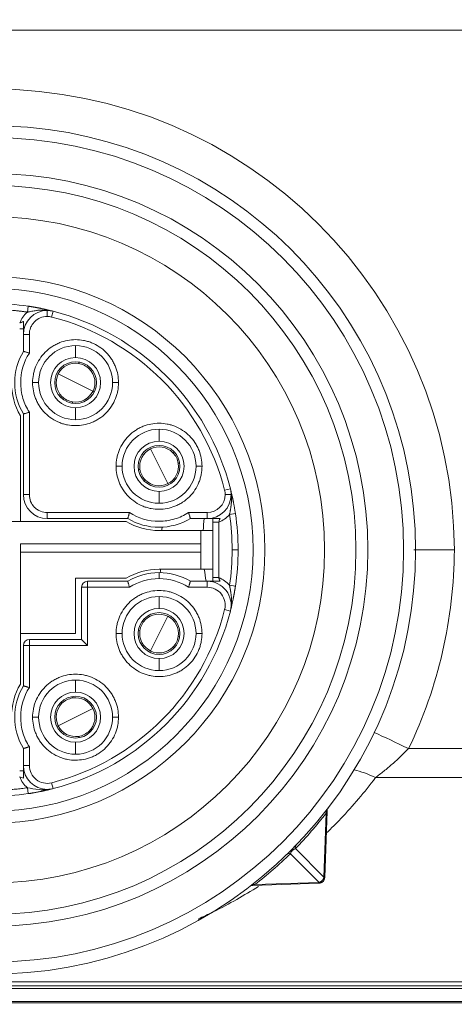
# Model space of a CAD drawing. Header units: millimetres. Extents: x 4 to 836, y 5 to 589.
# Tile 111 of 154: x 666.25 to 673.54, y 260.24 to 276.72. Entities that reach past the tile are written whole.
import ezdxf

# ---------------------------------------------------------------- set-up
doc = ezdxf.new("R2010")
doc.units = ezdxf.units.MM
doc.layers.add('1', color=7, linetype='Continuous', true_color=0xffffff)
doc.styles.add('ideas_simplex', font='simplex.shx')
doc.dimstyles.get("Standard").update_dxf_attribs({"dimtxt": 0.18, "dimasz": 0.18, "dimexe": 0.18, "dimexo": 0.0625, "dimgap": 0.09, "dimtad": 0, "dimtih": 1, "dimtoh": 1, "dimdec": 4, "dimzin": 0, "dimdsep": 46, "dimtxsty": 'Standard', "dimcen": 0.09, "dimadec": 0, "dimazin": 0, "dimtfac": 1, "dimtdec": 4, "dimtofl": 0, "dimtmove": 0, "dimatfit": 3, "dimfxl": 1, "dimtolj": 1, "dimtzin": 0, "dimarcsym": 0})

# ---------------------------------------------------------------- blocks, each defined once
blk = doc.blocks.new('_U6')
at = {"layer": '1', "color": 152, "lineweight": 13}
for p, q in [((678.538624, 315.211223), (784.688083, 315.211223)), ((650.312249, 253.711148), (784.688083, 253.711148))]:
    blk.add_line(p, q, dxfattribs=at)
at = {"layer": '1', "color": 27, "lineweight": 13}
blk.add_line((782.688083, 315.211223), (782.688083, 253.711148), dxfattribs=at)
at = {"layer": '1', "color": 87, "lineweight": 25}
for p, q in [((781.188083, 293.048685), (775.563083, 293.048685)), ((775.563083, 293.048685), (775.563083, 291.548685)), ((781.188083, 291.548685), (781.188083, 293.048685)), ((775.563083, 277.373685), (775.563083, 275.873685)), ((781.188083, 275.873685), (781.188083, 277.373685)), ((775.563083, 275.873685), (781.188083, 275.873685))]:
    blk.add_line(p, q, dxfattribs=at)
at = {"layer": '1', "color": 27, "lineweight": 18}
for points in [[(782.688083, 315.211223), (783.217064, 312.211225), (782.159102, 312.211221)], [(782.688083, 253.711148), (782.159102, 256.711146), (783.217064, 256.71115)]]:
    blk.add_solid(points, dxfattribs=at)
at = {"layer": '1', "color": 87, "linetype": 'Continuous', "lineweight": 25, "char_height": 3, "attachment_point": 7, "rotation": 90, "line_spacing_factor": 1.204819, "style": 'ideas_simplex'}
for s, insert in [('\\W1.2558;2.421', (781.034583, 277.321185)), ('\\W1.2097;61,5', (773.722083, 278.806185))]:
    blk.add_mtext(s, dxfattribs=dict(at, insert=insert))
blk = doc.blocks.new('_U7')
at = {"layer": '1', "color": 152, "lineweight": 13}
for p, q in [((695.062702, 354.711299), (597.434386, 354.711299)), ((663.288624, 267.843936), (597.434386, 267.843936))]:
    blk.add_line(p, q, dxfattribs=at)
at = {"layer": '1', "color": 27, "lineweight": 13}
blk.add_line((599.434386, 267.843936), (599.434386, 354.711299), dxfattribs=at)
at = {"layer": '1', "color": 87, "lineweight": 25}
for p, q in [((597.934386, 318.380118), (592.309386, 318.380118)), ((592.309386, 318.380118), (592.309386, 316.880118)), ((597.934386, 316.880118), (597.934386, 318.380118)), ((592.309386, 305.675118), (592.309386, 304.175118)), ((597.934386, 304.175118), (597.934386, 305.675118)), ((592.309386, 304.175118), (597.934386, 304.175118))]:
    blk.add_line(p, q, dxfattribs=at)
at = {"layer": '1', "color": 27, "lineweight": 18}
for points in [[(599.434386, 354.711299), (599.963367, 351.711301), (598.905405, 351.711297)], [(599.434386, 267.843936), (598.905405, 270.843935), (599.963367, 270.843938)]]:
    blk.add_solid(points, dxfattribs=at)
at = {"layer": '1', "color": 87, "linetype": 'Continuous', "lineweight": 25, "char_height": 3, "attachment_point": 7, "rotation": 90, "line_spacing_factor": 1.204819, "style": 'ideas_simplex'}
for s, insert in [('\\W1.2280;86,9', (590.468386, 305.622618)), ('\\W1.2097;3.42', (597.780886, 305.622618))]:
    blk.add_mtext(s, dxfattribs=dict(at, insert=insert))

msp = doc.modelspace()

# ---------------------------------------------------------------- linework, layer by layer
at = {"layer": '1', "color": 27, "linetype": 'Continuous', "lineweight": 18}
for p, q in [((657.842, 276.547), (694.235, 276.547)), ((671.404, 263.471), (671.365, 262.362)), ((671.27, 262.267), (670.161, 262.229)), ((671.274, 262.267), (671.27, 262.267)), ((671.365, 262.362), (671.365, 262.358)), ((694.301, 260.544), (657.776, 260.544))]:
    msp.add_line(p, q, dxfattribs=at)
at = {"layer": '1', "color": 163, "linetype": 'Continuous', "lineweight": 18}
for p, q in [((666.395, 271.924), (666.381, 271.825)), ((666.314, 271.452), (666.314, 271.168)), ((666.314, 270.12), (666.314, 268.769)), ((666.714, 268.369), (668.064, 268.369)), ((669.113, 268.369), (669.397, 268.369)), ((669.869, 268.451), (669.77, 268.436)), ((669.489, 268.307), (669.489, 267.381)), ((669.589, 268.307), (669.489, 268.307)), ((669.589, 267.381), (669.489, 267.381)), ((667.289, 267.219), (667.289, 266.344)), ((668.064, 267.319), (667.389, 267.319)), ((669.397, 267.319), (669.113, 267.319)), ((669.869, 267.237), (669.77, 267.252)), ((666.314, 266.244), (666.314, 265.568)), ((667.289, 266.344), (666.414, 266.344)), ((666.314, 264.52), (666.314, 264.236)), ((666.395, 263.764), (666.381, 263.863))]:
    msp.add_line(p, q, dxfattribs=at)
at = {"layer": '1', "color": 163, "linetype": 'Continuous', "lineweight": 13}
for p, q in [((666.714, 271.852), (666.714, 271.752)), ((666.813, 271.84), (666.788, 271.743)), ((666.314, 271.452), (666.414, 271.452)), ((666.414, 271.452), (666.414, 271.14)), ((667.189, 271.064), (667.189, 271.264)), ((666.469, 270.644), (666.569, 270.644)), ((667.909, 270.644), (667.809, 270.644)), ((667.189, 270.224), (667.189, 270.024)), ((666.414, 270.148), (666.414, 268.769)), ((668.589, 269.664), (668.589, 269.864)), ((667.869, 269.244), (667.969, 269.244)), ((669.309, 269.244), (669.209, 269.244)), ((669.784, 268.868), (669.688, 268.843)), ((666.314, 268.769), (666.414, 268.769)), ((668.589, 268.824), (668.589, 268.624)), ((669.797, 268.769), (669.697, 268.769)), ((669.801, 268.769), (669.797, 268.769)), ((666.714, 268.469), (666.714, 268.369)), ((666.714, 268.469), (668.093, 268.469)), ((669.084, 268.469), (669.397, 268.469)), ((669.397, 268.369), (669.397, 268.469)), ((669.589, 268.307), (669.589, 267.381)), ((669.914, 267.844), (669.814, 267.844)), ((668.589, 267.464), (668.589, 267.364)), ((667.389, 267.219), (667.289, 267.219)), ((667.389, 267.319), (667.389, 267.219)), ((668.093, 267.219), (667.389, 267.219)), ((667.389, 267.219), (667.389, 266.244)), ((669.397, 267.219), (669.084, 267.219)), ((669.397, 267.319), (669.397, 267.219)), ((668.589, 266.864), (668.589, 267.064)), ((669.784, 266.82), (669.688, 266.844)), ((667.869, 266.444), (667.969, 266.444)), ((669.309, 266.444), (669.209, 266.444)), ((666.414, 266.244), (666.314, 266.244)), ((666.414, 266.344), (666.414, 266.244)), ((667.389, 266.244), (666.414, 266.244)), ((666.414, 266.244), (666.414, 265.54)), ((668.589, 266.024), (668.589, 265.824)), ((667.189, 265.464), (667.189, 265.664)), ((666.469, 265.044), (666.569, 265.044)), ((667.909, 265.044), (667.809, 265.044)), ((666.414, 264.548), (666.414, 264.236)), ((667.189, 264.624), (667.189, 264.424)), ((666.314, 264.236), (666.414, 264.236)), ((666.813, 263.848), (666.788, 263.945))]:
    msp.add_line(p, q, dxfattribs=at)
at = {"layer": '1', "color": 30, "linetype": 'Continuous', "lineweight": 13}
for p, q in [((667.189, 270.644), (666.898, 270.789)), ((667.189, 270.644), (667.479, 270.499)), ((668.589, 269.244), (668.443, 269.535)), ((668.589, 269.244), (668.734, 268.953)), ((668.589, 266.444), (668.734, 266.735)), ((668.589, 266.444), (668.443, 266.153)), ((667.189, 265.044), (666.898, 264.899)), ((667.189, 265.044), (667.479, 265.189))]:
    msp.add_line(p, q, dxfattribs=at)
at = {"layer": '1', "color": 30, "linetype": 'Continuous', "lineweight": 18}
for p, q in [((667.479, 270.499), (667.502, 270.487)), ((668.734, 268.953), (668.745, 268.931)), ((668.443, 266.153), (668.432, 266.131)), ((666.898, 264.899), (666.876, 264.887))]:
    msp.add_line(p, q, dxfattribs=at)
at = {"layer": '1', "color": 4, "linetype": 'Continuous', "lineweight": 18}
for p, q in [((666.264, 270.089), (666.264, 268.319)), ((668.034, 268.319), (665.689, 268.319)), ((669.289, 268.169), (668.589, 268.169)), ((669.489, 268.169), (669.289, 268.169)), ((669.289, 267.944), (669.289, 268.169)), ((666.264, 265.598), (666.264, 267.944)), ((666.264, 267.944), (669.289, 267.944)), ((669.289, 267.804), (669.289, 267.944)), ((666.264, 267.804), (669.289, 267.804)), ((669.289, 267.804), (669.289, 267.519)), ((669.289, 267.519), (668.589, 267.519)), ((669.289, 267.519), (669.489, 267.519)), ((667.189, 267.369), (667.189, 266.444)), ((668.034, 267.369), (667.189, 267.369)), ((667.189, 266.444), (666.264, 266.444))]:
    msp.add_line(p, q, dxfattribs=at)
at = {"layer": '1', "color": 27, "linetype": 'Continuous', "lineweight": 13}
for p, q in [((672.772, 264.518), (679.305, 264.518)), ((679.863, 264.032), (672.215, 264.032)), ((671.353, 262.363), (671.391, 263.439)), ((671.27, 262.279), (670.79, 262.759)), ((670.874, 262.843), (671.353, 262.363)), ((670.194, 262.242), (671.27, 262.279)), ((671.27, 262.267), (671.27, 262.279)), ((671.365, 262.362), (671.353, 262.363)), ((657.776, 260.613), (694.301, 260.613))]:
    msp.add_line(p, q, dxfattribs=at)
at = {"layer": '1', "color": 18, "linetype": 'Continuous', "lineweight": 18}
msp.add_line((692.789, 260.504), (659.289, 260.504), dxfattribs=at)
at = {"layer": '1', "color": 252, "linetype": 'Continuous', "lineweight": 18}
for p, q in [((658.779, 260.264), (693.298, 260.264)), ((692.789, 260.285), (659.289, 260.285))]:
    msp.add_line(p, q, dxfattribs=at)
at = {"layer": '1', "color": 27, "linetype": 'Continuous', "lineweight": 13}
msp.add_circle((665.789, 267.844), 6.9, dxfattribs=at)
at = {"layer": '1', "color": 27, "linetype": 'Continuous', "lineweight": 18}
for radius in [6.3, 6.1, 5.575, 4.575, 4.375]:
    msp.add_circle((665.789, 267.844), radius, dxfattribs=at)
at = {"layer": '1', "color": 27, "linetype": 'Continuous', "lineweight": 13}
for centre, start, end in [((665.789, 267.809), 0.258, 179.742), ((665.789, 267.879), 334.2982, 359.742)]:
    msp.add_arc(centre, 7.75, start, end, dxfattribs=at)
at = {"layer": '1', "color": 27, "linetype": 'Continuous', "lineweight": 18}
for centre, radius, start, end in [((665.789, 267.844), 7.1, 189.6276, 170.3724), ((665.711, 267.847), 7.19, 315.8966, 322.1898), ((665.786, 267.922), 7.19, 307.8102, 314.1034), ((670.164, 262.139), 0.09, 92, 127.4858)]:
    msp.add_arc(centre, radius, start, end, dxfattribs=at)
at = {"layer": '1', "color": 163, "linetype": 'Continuous', "lineweight": 18}
for centre, radius, start, end in [((665.789, 267.844), 4.125, 81.5432, 90), ((666.714, 271.452), 0.4, 90, 180), ((666.714, 271.452), 0.4, 75.6218, 90), ((665.789, 267.844), 4.125, 14.3782, 75.6218), ((667.189, 270.644), 1.02, 149.0753, 210.9247), ((667.189, 270.644), 0.62, 90, 180), ((667.189, 270.644), 0.62, 0, 90), ((667.189, 270.644), 0.42, 90, 270), ((667.189, 270.644), 0.35, 90, 270), ((667.189, 270.644), 0.42, 270, 90), ((667.189, 270.644), 0.35, 270, 90), ((667.189, 270.644), 0.62, 180, 270), ((667.189, 270.644), 0.62, 270, 0), ((668.589, 269.244), 0.62, 90, 180), ((668.589, 269.244), 0.62, 0, 90), ((668.589, 269.244), 0.42, 90, 270), ((668.589, 269.244), 0.42, 270, 90), ((668.589, 269.244), 0.35, 90, 270), ((668.589, 269.244), 0.35, 270, 90), ((668.589, 269.244), 0.62, 180, 270), ((668.589, 269.244), 0.62, 270, 0), ((669.397, 268.769), 0.4, 360, 14.3782), ((666.714, 268.769), 0.4, 180, 270), ((669.397, 268.769), 0.4, 270, 360), ((668.589, 269.244), 1.02, 239.0753, 300.9247), ((665.789, 267.844), 4.125, 0, 8.4568), ((665.789, 267.844), 4.125, 351.5432, 0), ((668.589, 266.444), 1.02, 90, 120.9247), ((668.589, 266.444), 1.02, 59.0753, 90), ((667.389, 267.219), 0.1, 90, 180), ((669.397, 266.919), 0.4, 345.6218, 90), ((668.589, 266.444), 0.62, 90, 180), ((668.589, 266.444), 0.62, 0, 90), ((668.589, 266.444), 0.42, 90, 270), ((668.589, 266.444), 0.42, 270, 90), ((665.789, 267.844), 4.125, 284.3782, 345.6218), ((668.589, 266.444), 0.35, 90, 270), ((668.589, 266.444), 0.35, 270, 90), ((668.589, 266.444), 0.62, 180, 270), ((668.589, 266.444), 0.62, 270, 0), ((666.414, 266.244), 0.1, 90, 180), ((667.189, 265.044), 1.02, 149.0753, 210.9247), ((667.189, 265.044), 0.62, 90, 180), ((667.189, 265.044), 0.62, 0, 90), ((667.189, 265.044), 0.42, 90, 270), ((667.189, 265.044), 0.35, 90, 270), ((667.189, 265.044), 0.42, 270, 90), ((667.189, 265.044), 0.35, 270, 90), ((667.189, 265.044), 0.62, 180, 270), ((667.189, 265.044), 0.62, 270, 0), ((666.714, 264.236), 0.4, 180, 270), ((665.789, 267.844), 4.125, 270, 278.4568), ((666.714, 264.236), 0.4, 270, 284.3782)]:
    msp.add_arc(centre, radius, start, end, dxfattribs=at)
at = {"layer": '1', "color": 163, "linetype": 'Continuous', "lineweight": 13}
for centre, radius, start, end in [((665.789, 267.844), 4.025, 14.3782, 75.6218), ((669.397, 268.769), 0.3, 0, 14.3782), ((669.397, 268.769), 0.3, 270, 0), ((665.789, 267.844), 4.025, 284.3782, 345.6218), ((666.714, 264.236), 0.3, 180, 284.3782)]:
    msp.add_arc(centre, radius, start, end, dxfattribs=at)
at = {"layer": '1', "color": 30, "linetype": 'Continuous', "lineweight": 18}
for centre, start, end in [((667.189, 270.644), 81.3552, 153.4349), ((667.189, 270.644), 45.5147, 81.3552), ((667.189, 270.644), 333.4349, 45.5147), ((667.189, 270.644), 153.4349, 225.5147), ((667.189, 270.644), 261.3552, 333.4349), ((667.189, 270.644), 225.5147, 261.3552), ((668.589, 269.244), 116.5651, 188.6448), ((668.589, 269.244), 44.4853, 116.5651), ((668.589, 269.244), 8.6448, 44.4853), ((668.589, 269.244), 188.6448, 224.4853), ((668.589, 269.244), 296.5651, 8.6448), ((668.589, 269.244), 224.4853, 296.5651), ((668.589, 266.444), 63.4349, 135.5147), ((668.589, 266.444), 351.3552, 63.4349), ((668.589, 266.444), 135.5147, 171.3552), ((668.589, 266.444), 171.3552, 243.4349), ((668.589, 266.444), 315.5147, 351.3552), ((668.589, 266.444), 243.4349, 315.5147), ((667.189, 265.044), 134.4853, 206.5651), ((667.189, 265.044), 98.6448, 134.4853), ((667.189, 265.044), 26.5651, 98.6448), ((667.189, 265.044), 314.4853, 26.5651), ((667.189, 265.044), 206.5651, 278.6448), ((667.189, 265.044), 278.6448, 314.4853)]:
    msp.add_arc(centre, 0.325, start, end, dxfattribs=at)
at = {"layer": '1', "color": 4, "linetype": 'Continuous', "lineweight": 18}
for centre, start, end in [((667.214, 270.644), 180, 210.2726), ((668.589, 269.269), 239.7274, 270), ((668.589, 266.419), 90, 120.2726), ((667.214, 265.044), 149.7274, 180)]:
    msp.add_arc(centre, 1.1, start, end, dxfattribs=at)
at = {"layer": '1', "color": 252, "linetype": 'Continuous', "lineweight": 13}
for centre, major_axis, start_param, end_param in [((676.039, 267.942), (6.719, 0), 3.051468, 3.093683), ((676.039, 267.73), (-7.432, 0), 6.188839, 6.199639), ((676.039, 267.73), (-7.432, 0), 0.040252, 0.050756), ((676.039, 267.942), (6.719, 0), 3.230637, 3.273245)]:
    msp.add_ellipse(centre, major_axis=major_axis, ratio=0.707107, start_param=start_param, end_param=end_param, dxfattribs=at)
at = {"layer": '1', "color": 27, "linetype": 'Continuous', "lineweight": 13}
for centre, major_axis, ratio, start_param, end_param in [((672.772, 264.483), (-0.901, 0.434), 0.03145, 4.727525, 5.420037), ((672.215, 263.512), (-0.829, 0.559), 0.4511, 5.007623, 5.430731), ((671.469, 263.436), (0.0711, -0.0552), 0.715373, 3.141593, 3.93125), ((670.952, 262.84), (0.0646, -0.0626), 0.761043, 3.141593, 4.012464), ((670.793, 262.681), (-0.0626, 0.0646), 0.761043, 5.412314, 6.283185), ((670.196, 262.164), (-0.0552, 0.0711), 0.715373, 5.493528, 6.283185), ((671.275, 262.358), (-0.0831, -0.0572), 0.69717, 1.06499, 1.422379), ((671.271, 262.357), (0.0031, -0.0899), 0.472389, 0, 0.737033), ((671.275, 262.358), (-0.0572, -0.0831), 0.69717, 1.719214, 2.076602), ((671.275, 262.361), (-0.0899, 0.0031), 0.472389, 2.40456, 3.141593)]:
    msp.add_ellipse(centre, major_axis=major_axis, ratio=ratio, start_param=start_param, end_param=end_param, dxfattribs=at)
at = {"layer": '1', "color": 27, "linetype": 'Continuous', "lineweight": 18}
for start_param, end_param in [(3.542342, 3.761108), (3.141674, 3.542342)]:
    msp.add_ellipse((671.494, 263.468), major_axis=(0.0714, -0.0548), ratio=0.999998, start_param=start_param, end_param=end_param, dxfattribs=at)
at = {"layer": '1', "color": 163, "linetype": 'Continuous', "lineweight": 13}
for points, weights in [([(665.789, 271.869), (665.987, 271.869), (666.185, 271.854), (666.381, 271.825)], [1, 0.998185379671, 0.998185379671, 1]), ([(666.381, 263.863), (665.987, 263.804), (665.59, 263.804), (665.197, 263.863)], [1, 0.9927513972, 0.9927513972, 1])]:
    msp.add_rational_spline(points, weights, degree=3, dxfattribs=at)
at = {"layer": '1', "color": 163, "linetype": 'Continuous', "lineweight": 18}
for points in [[(666.252, 271.644), (666.281, 271.714), (666.324, 271.775), (666.381, 271.825)], [(666.788, 271.743), (666.764, 271.749), (666.739, 271.752), (666.714, 271.752)], [(666.252, 271.544), (666.273, 271.544), (666.293, 271.544), (666.314, 271.544)], [(669.489, 268.369), (669.489, 268.349), (669.489, 268.328), (669.489, 268.307)], [(669.77, 268.436), (669.719, 268.379), (669.659, 268.336), (669.589, 268.307)], [(669.589, 268.307), (669.595, 268.327), (669.602, 268.348), (669.611, 268.369)], [(669.77, 268.436), (669.799, 268.24), (669.814, 268.042), (669.814, 267.844)], [(669.814, 267.844), (669.814, 267.646), (669.799, 267.448), (669.77, 267.252)], [(668.589, 267.364), (668.409, 267.363), (668.244, 267.315), (668.093, 267.219)], [(669.084, 267.219), (668.933, 267.315), (668.768, 267.363), (668.589, 267.364)], [(669.489, 267.381), (669.489, 267.36), (669.489, 267.339), (669.489, 267.319)], [(669.589, 267.381), (669.659, 267.352), (669.719, 267.309), (669.77, 267.252)], [(666.314, 264.144), (666.293, 264.144), (666.273, 264.144), (666.252, 264.144)], [(666.252, 264.044), (666.272, 264.038), (666.293, 264.03), (666.314, 264.022)], [(666.381, 263.863), (666.324, 263.913), (666.281, 263.974), (666.252, 264.044)]]:
    msp.add_open_spline(points, degree=3, dxfattribs=at)
for points, knots in [([(666.381, 271.825), (666.381, 271.825), (666.381, 271.825), (666.381, 271.825), (666.381, 271.825), (666.381, 271.825), (666.381, 271.825), (666.382, 271.825), (666.383, 271.826), (666.386, 271.826), (666.391, 271.827), (666.401, 271.829), (666.422, 271.833), (666.454, 271.839), (666.493, 271.846), (666.528, 271.851), (666.558, 271.855), (666.583, 271.857), (666.608, 271.859), (666.634, 271.859), (666.66, 271.859), (666.687, 271.859), (666.705, 271.857), (666.714, 271.856)], [0, 0, 0, 0, 0.000099, 0.000198, 0.000396, 0.000793, 0.001585, 0.003173, 0.006351, 0.012728, 0.025558, 0.051524, 0.104681, 0.215836, 0.333193, 0.456482, 0.529109, 0.603421, 0.679607, 0.75758, 0.837106, 0.917976, 1, 1, 1, 1]), ([(666.395, 271.924), (666.399, 271.924), (666.405, 271.923), (666.415, 271.921), (666.425, 271.92), (666.435, 271.918), (666.445, 271.916), (666.454, 271.915), (666.465, 271.913), (666.475, 271.912), (666.485, 271.91), (666.495, 271.908), (666.505, 271.906), (666.515, 271.904), (666.526, 271.903), (666.536, 271.901), (666.546, 271.899), (666.557, 271.897), (666.567, 271.895), (666.578, 271.893), (666.588, 271.891), (666.599, 271.889), (666.61, 271.886), (666.624, 271.884), (666.642, 271.88), (666.665, 271.875), (666.691, 271.869), (666.718, 271.863), (666.748, 271.856), (666.78, 271.848), (666.802, 271.843), (666.813, 271.84)], [0, 0, 0, 0, 0.020548, 0.041216, 0.062019, 0.082972, 0.104088, 0.125382, 0.146866, 0.168555, 0.19046, 0.212594, 0.23497, 0.257598, 0.28049, 0.303656, 0.327108, 0.350855, 0.374907, 0.399274, 0.423963, 0.448985, 0.474347, 0.500057, 0.551029, 0.608744, 0.673259, 0.744616, 0.822843, 0.907966, 1, 1, 1, 1]), ([(666.314, 271.666), (666.314, 271.628), (666.314, 271.592), (666.314, 271.539), (666.314, 271.522), (666.314, 271.487), (666.314, 271.469), (666.314, 271.452)], [0, 0, 0, 0, 0.5, 0.5, 0.75, 0.75, 1, 1, 1, 1]), ([(666.414, 271.14), (666.407, 271.142), (666.401, 271.143), (666.388, 271.147), (666.382, 271.149), (666.37, 271.152), (666.364, 271.154), (666.353, 271.157), (666.348, 271.158), (666.339, 271.161), (666.335, 271.162), (666.327, 271.164), (666.324, 271.165), (666.319, 271.167), (666.317, 271.167), (666.314, 271.168), (666.314, 271.168), (666.314, 271.168)], [0, 0, 0, 0, 0.125168, 0.125168, 0.250336, 0.250336, 0.375504, 0.375504, 0.500672, 0.500672, 0.62584, 0.62584, 0.751008, 0.751008, 0.876177, 0.876177, 1, 1, 1, 1]), ([(666.314, 270.12), (666.314, 270.12), (666.314, 270.12), (666.317, 270.121), (666.319, 270.121), (666.324, 270.123), (666.327, 270.124), (666.335, 270.126), (666.339, 270.127), (666.348, 270.129), (666.353, 270.131), (666.364, 270.134), (666.37, 270.136), (666.382, 270.139), (666.388, 270.141), (666.401, 270.144), (666.407, 270.146), (666.414, 270.148)], [0, 0, 0, 0, 0.120316, 0.120316, 0.245985, 0.245985, 0.371654, 0.371654, 0.497324, 0.497324, 0.622993, 0.622993, 0.748662, 0.748662, 0.874331, 0.874331, 1, 1, 1, 1]), ([(669.784, 268.868), (669.786, 268.861), (669.79, 268.847), (669.795, 268.826), (669.8, 268.805), (669.805, 268.786), (669.809, 268.768), (669.813, 268.75), (669.817, 268.734), (669.82, 268.718), (669.823, 268.703), (669.826, 268.689), (669.829, 268.674), (669.833, 268.656), (669.837, 268.637), (669.84, 268.618), (669.844, 268.598), (669.848, 268.579), (669.851, 268.561), (669.854, 268.542), (669.857, 268.523), (669.86, 268.505), (669.863, 268.487), (669.866, 268.469), (669.868, 268.457), (669.869, 268.451)], [0, 0, 0, 0, 0.059317, 0.115844, 0.169584, 0.220541, 0.268722, 0.314133, 0.356781, 0.396676, 0.43383, 0.468256, 0.499972, 0.546812, 0.592509, 0.637114, 0.680683, 0.723276, 0.764957, 0.805793, 0.845858, 0.885228, 0.923985, 0.962213, 1, 1, 1, 1]), ([(669.801, 268.769), (669.802, 268.764), (669.802, 268.755), (669.803, 268.742), (669.804, 268.728), (669.804, 268.715), (669.804, 268.702), (669.804, 268.689), (669.804, 268.676), (669.803, 268.663), (669.802, 268.65), (669.801, 268.638), (669.8, 268.625), (669.799, 268.613), (669.798, 268.601), (669.797, 268.592), (669.796, 268.587), (669.796, 268.584), (669.795, 268.578), (669.794, 268.571), (669.793, 268.563), (669.791, 268.552), (669.789, 268.54), (669.787, 268.526), (669.784, 268.51), (669.781, 268.493), (669.778, 268.475), (669.774, 268.456), (669.771, 268.443), (669.77, 268.436)], [0, 0, 0, 0, 0.041241, 0.08221, 0.122883, 0.163233, 0.203234, 0.242857, 0.282072, 0.320849, 0.359157, 0.396962, 0.434253, 0.471094, 0.507488, 0.543425, 0.547558, 0.557437, 0.573002, 0.594156, 0.620763, 0.652649, 0.689598, 0.731349, 0.777599, 0.827996, 0.882147, 0.939628, 1, 1, 1, 1]), ([(668.093, 268.469), (668.091, 268.463), (668.089, 268.456), (668.085, 268.443), (668.084, 268.437), (668.08, 268.425), (668.079, 268.42), (668.076, 268.409), (668.074, 268.404), (668.071, 268.394), (668.07, 268.39), (668.068, 268.383), (668.067, 268.379), (668.066, 268.374), (668.065, 268.372), (668.065, 268.37), (668.064, 268.369), (668.064, 268.369)], [0, 0, 0, 0, 0.12517, 0.12517, 0.25034, 0.25034, 0.37551, 0.37551, 0.500679, 0.500679, 0.625849, 0.625849, 0.751019, 0.751019, 0.876189, 0.876189, 1, 1, 1, 1]), ([(669.084, 268.469), (669.086, 268.463), (669.088, 268.456), (669.092, 268.443), (669.094, 268.437), (669.097, 268.425), (669.099, 268.42), (669.102, 268.409), (669.103, 268.404), (669.106, 268.394), (669.107, 268.39), (669.109, 268.383), (669.11, 268.379), (669.111, 268.374), (669.112, 268.372), (669.113, 268.37), (669.113, 268.369), (669.113, 268.369)], [0, 0, 0, 0, 0.12517, 0.12517, 0.25034, 0.25034, 0.37551, 0.37551, 0.500679, 0.500679, 0.625849, 0.625849, 0.751019, 0.751019, 0.876189, 0.876189, 1, 1, 1, 1]), ([(669.611, 268.369), (669.573, 268.369), (669.537, 268.369), (669.484, 268.369), (669.466, 268.369), (669.432, 268.369), (669.414, 268.369), (669.397, 268.369)], [0, 0, 0, 0, 0.5, 0.5, 0.75, 0.75, 1, 1, 1, 1]), ([(668.093, 267.219), (668.091, 267.225), (668.089, 267.232), (668.085, 267.244), (668.084, 267.251), (668.08, 267.263), (668.079, 267.268), (668.076, 267.279), (668.074, 267.284), (668.071, 267.294), (668.07, 267.298), (668.068, 267.305), (668.067, 267.308), (668.066, 267.314), (668.065, 267.316), (668.065, 267.318), (668.064, 267.319), (668.064, 267.319)], [0, 0, 0, 0, 0.12517, 0.12517, 0.25034, 0.25034, 0.37551, 0.37551, 0.500679, 0.500679, 0.625849, 0.625849, 0.751019, 0.751019, 0.876189, 0.876189, 1, 1, 1, 1]), ([(669.084, 267.219), (669.086, 267.225), (669.088, 267.232), (669.092, 267.244), (669.094, 267.251), (669.097, 267.263), (669.099, 267.268), (669.102, 267.279), (669.103, 267.284), (669.106, 267.294), (669.107, 267.298), (669.109, 267.305), (669.11, 267.308), (669.111, 267.314), (669.112, 267.316), (669.113, 267.318), (669.113, 267.319), (669.113, 267.319)], [0, 0, 0, 0, 0.125168, 0.125168, 0.250336, 0.250336, 0.375504, 0.375504, 0.500672, 0.500672, 0.62584, 0.62584, 0.751008, 0.751008, 0.876177, 0.876177, 1, 1, 1, 1]), ([(669.611, 267.319), (669.573, 267.319), (669.537, 267.319), (669.484, 267.319), (669.466, 267.319), (669.432, 267.319), (669.414, 267.319), (669.397, 267.319)], [0, 0, 0, 0, 0.5, 0.5, 0.75, 0.75, 1, 1, 1, 1]), ([(669.869, 267.237), (669.868, 267.234), (669.867, 267.228), (669.866, 267.218), (669.864, 267.208), (669.863, 267.198), (669.861, 267.188), (669.86, 267.178), (669.858, 267.168), (669.856, 267.158), (669.854, 267.148), (669.853, 267.138), (669.851, 267.127), (669.849, 267.117), (669.847, 267.107), (669.845, 267.097), (669.843, 267.086), (669.841, 267.076), (669.839, 267.065), (669.837, 267.055), (669.835, 267.044), (669.833, 267.034), (669.831, 267.023), (669.828, 267.009), (669.824, 266.99), (669.819, 266.967), (669.814, 266.942), (669.808, 266.915), (669.801, 266.885), (669.793, 266.853), (669.787, 266.831), (669.784, 266.82)], [0, 0, 0, 0, 0.020548, 0.041216, 0.062019, 0.082972, 0.104088, 0.125381, 0.146866, 0.168555, 0.19046, 0.212594, 0.23497, 0.257598, 0.28049, 0.303656, 0.327108, 0.350855, 0.374907, 0.399274, 0.423963, 0.448985, 0.474347, 0.500057, 0.551029, 0.608744, 0.673259, 0.744616, 0.822843, 0.907966, 1, 1, 1, 1]), ([(666.414, 265.54), (666.407, 265.542), (666.401, 265.543), (666.388, 265.547), (666.382, 265.549), (666.37, 265.552), (666.364, 265.554), (666.353, 265.557), (666.348, 265.558), (666.339, 265.561), (666.335, 265.562), (666.327, 265.564), (666.324, 265.565), (666.319, 265.567), (666.317, 265.567), (666.314, 265.568), (666.314, 265.568), (666.314, 265.568)], [0, 0, 0, 0, 0.125168, 0.125168, 0.250336, 0.250336, 0.375504, 0.375504, 0.500672, 0.500672, 0.62584, 0.62584, 0.751008, 0.751008, 0.876177, 0.876177, 1, 1, 1, 1]), ([(666.414, 264.548), (666.407, 264.546), (666.401, 264.544), (666.388, 264.541), (666.382, 264.539), (666.37, 264.536), (666.364, 264.534), (666.353, 264.531), (666.348, 264.529), (666.339, 264.527), (666.335, 264.526), (666.327, 264.524), (666.324, 264.523), (666.319, 264.521), (666.317, 264.521), (666.314, 264.52), (666.314, 264.52), (666.314, 264.52)], [0, 0, 0, 0, 0.125169, 0.125169, 0.250337, 0.250337, 0.375506, 0.375506, 0.500675, 0.500675, 0.625843, 0.625843, 0.751012, 0.751012, 0.876181, 0.876181, 1, 1, 1, 1]), ([(666.314, 264.236), (666.314, 264.201), (666.314, 264.167), (666.314, 264.114), (666.314, 264.096), (666.314, 264.059), (666.314, 264.041), (666.314, 264.022)], [0, 0, 0, 0, 0.5, 0.5, 0.75, 0.75, 1, 1, 1, 1]), ([(666.694, 263.83), (666.653, 263.827), (666.614, 263.829), (666.504, 263.838), (666.438, 263.852), (666.381, 263.863)], [0, 0, 0, 0, 0.335989, 0.335989, 1, 1, 1, 1]), ([(666.813, 263.848), (666.806, 263.846), (666.791, 263.843), (666.77, 263.837), (666.75, 263.833), (666.731, 263.828), (666.712, 263.824), (666.695, 263.82), (666.678, 263.816), (666.662, 263.813), (666.648, 263.809), (666.634, 263.806), (666.618, 263.803), (666.601, 263.8), (666.581, 263.796), (666.562, 263.792), (666.543, 263.789), (666.524, 263.785), (666.505, 263.782), (666.487, 263.778), (666.468, 263.775), (666.45, 263.772), (666.431, 263.769), (666.413, 263.766), (666.401, 263.765), (666.395, 263.764)], [0, 0, 0, 0, 0.059317, 0.115844, 0.169584, 0.220541, 0.268722, 0.314133, 0.356781, 0.396676, 0.43383, 0.468256, 0.499972, 0.546812, 0.592509, 0.637114, 0.680683, 0.723276, 0.764957, 0.805793, 0.845858, 0.885228, 0.923985, 0.962213, 1, 1, 1, 1])]:
    msp.add_open_spline(points, degree=3, knots=knots, dxfattribs=at)
for points, weights in [([(666.314, 271.666), (666.293, 271.658), (666.272, 271.65), (666.252, 271.644)], [0.999999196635, 0.999999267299, 0.999999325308, 0.999999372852]), ([(669.611, 267.319), (669.602, 267.339), (669.595, 267.36), (669.589, 267.381)], [0.999999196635, 0.999999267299, 0.999999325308, 0.999999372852]), ([(667.389, 266.244), (667.33, 266.303), (667.289, 266.344), (667.289, 266.344)], [1, 0.804764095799, 0.804737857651, 0.999921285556])]:
    msp.add_rational_spline(points, weights, degree=3, dxfattribs=at)
at = {"layer": '1', "color": 163, "linetype": 'Continuous', "lineweight": 13}
for points, knots in [([(666.714, 271.752), (666.631, 271.752), (666.559, 271.721), (666.487, 271.65), (666.468, 271.627), (666.452, 271.6), (666.443, 271.582), (666.438, 271.571), (666.421, 271.528), (666.414, 271.491), (666.414, 271.452)], [0, 0, 0, 0, 0.5, 0.5, 0.625, 0.6875, 0.6875, 0.75, 0.75, 1, 1, 1, 1]), ([(666.469, 270.644), (666.469, 270.69), (666.475, 270.757), (666.491, 270.823), (666.503, 270.866), (666.51, 270.886), (666.556, 271.001), (666.61, 271.083), (666.715, 271.188), (666.771, 271.234), (666.834, 271.271), (666.878, 271.294), (666.902, 271.305), (667.008, 271.347), (667.097, 271.364), (667.234, 271.364), (667.302, 271.358), (667.367, 271.342), (667.411, 271.329), (667.431, 271.322), (667.546, 271.277), (667.628, 271.223), (667.733, 271.118), (667.779, 271.061), (667.816, 270.998), (667.839, 270.955), (667.85, 270.93), (667.892, 270.824), (667.909, 270.736), (667.909, 270.644)], [0, 0, 0, 0, 0.0625, 0.09375, 0.09375, 0.125, 0.125, 0.25, 0.25, 0.3125, 0.34375, 0.34375, 0.375, 0.375, 0.5, 0.5, 0.5625, 0.59375, 0.59375, 0.625, 0.625, 0.75, 0.75, 0.8125, 0.84375, 0.84375, 0.875, 0.875, 1, 1, 1, 1]), ([(666.414, 271.14), (666.317, 270.989), (666.269, 270.823), (666.269, 270.599), (666.272, 270.555), (666.285, 270.467), (666.295, 270.422), (666.332, 270.298), (666.367, 270.221), (666.414, 270.148)], [0, 0, 0, 0, 0.5, 0.5, 0.625, 0.625, 0.75, 0.75, 1, 1, 1, 1]), ([(667.909, 270.644), (667.909, 270.598), (667.902, 270.531), (667.887, 270.465), (667.874, 270.422), (667.867, 270.402), (667.822, 270.287), (667.768, 270.205), (667.663, 270.1), (667.606, 270.053), (667.543, 270.016), (667.499, 269.994), (667.475, 269.983), (667.369, 269.941), (667.28, 269.924), (667.143, 269.924), (667.076, 269.93), (667.01, 269.946), (666.967, 269.959), (666.947, 269.965), (666.831, 270.011), (666.75, 270.065), (666.644, 270.17), (666.598, 270.227), (666.561, 270.29), (666.539, 270.333), (666.528, 270.358), (666.485, 270.464), (666.469, 270.552), (666.469, 270.644)], [0, 0, 0, 0, 0.0625, 0.09375, 0.09375, 0.125, 0.125, 0.25, 0.25, 0.3125, 0.34375, 0.34375, 0.375, 0.375, 0.5, 0.5, 0.5625, 0.59375, 0.59375, 0.625, 0.625, 0.75, 0.75, 0.8125, 0.84375, 0.84375, 0.875, 0.875, 1, 1, 1, 1]), ([(667.869, 269.244), (667.869, 269.29), (667.875, 269.357), (667.891, 269.423), (667.903, 269.466), (667.91, 269.486), (667.956, 269.601), (668.01, 269.683), (668.115, 269.788), (668.171, 269.834), (668.234, 269.871), (668.278, 269.894), (668.302, 269.905), (668.408, 269.947), (668.497, 269.964), (668.634, 269.964), (668.702, 269.958), (668.767, 269.942), (668.811, 269.929), (668.831, 269.922), (668.946, 269.877), (669.028, 269.823), (669.133, 269.718), (669.179, 269.661), (669.216, 269.598), (669.239, 269.555), (669.25, 269.53), (669.292, 269.424), (669.309, 269.336), (669.309, 269.244)], [0, 0, 0, 0, 0.0625, 0.09375, 0.09375, 0.125, 0.125, 0.25, 0.25, 0.3125, 0.34375, 0.34375, 0.375, 0.375, 0.5, 0.5, 0.5625, 0.59375, 0.59375, 0.625, 0.625, 0.75, 0.75, 0.8125, 0.84375, 0.84375, 0.875, 0.875, 1, 1, 1, 1]), ([(669.309, 269.244), (669.309, 269.198), (669.302, 269.131), (669.287, 269.065), (669.274, 269.022), (669.267, 269.002), (669.222, 268.887), (669.168, 268.805), (669.063, 268.7), (669.006, 268.653), (668.943, 268.616), (668.899, 268.594), (668.875, 268.583), (668.769, 268.541), (668.68, 268.524), (668.543, 268.524), (668.476, 268.53), (668.41, 268.546), (668.367, 268.559), (668.347, 268.565), (668.231, 268.611), (668.15, 268.665), (668.044, 268.77), (667.998, 268.827), (667.961, 268.89), (667.939, 268.933), (667.928, 268.958), (667.885, 269.064), (667.869, 269.152), (667.869, 269.244)], [0, 0, 0, 0, 0.0625, 0.09375, 0.09375, 0.125, 0.125, 0.25, 0.25, 0.3125, 0.34375, 0.34375, 0.375, 0.375, 0.5, 0.5, 0.5625, 0.59375, 0.59375, 0.625, 0.625, 0.75, 0.75, 0.8125, 0.84375, 0.84375, 0.875, 0.875, 1, 1, 1, 1]), ([(666.414, 268.769), (666.414, 268.687), (666.444, 268.614), (666.516, 268.542), (666.539, 268.523), (666.566, 268.508), (666.584, 268.498), (666.594, 268.494), (666.638, 268.476), (666.675, 268.469), (666.714, 268.469)], [0, 0, 0, 0, 0.5, 0.5, 0.625, 0.6875, 0.6875, 0.75, 0.75, 1, 1, 1, 1]), ([(668.093, 268.469), (668.244, 268.372), (668.41, 268.324), (668.633, 268.324), (668.678, 268.327), (668.765, 268.34), (668.811, 268.35), (668.934, 268.387), (669.012, 268.422), (669.084, 268.469)], [0, 0, 0, 0, 0.5, 0.5, 0.625, 0.625, 0.75, 0.75, 1, 1, 1, 1]), ([(669.688, 266.844), (669.699, 266.889), (669.7, 266.935), (669.682, 267.024), (669.662, 267.067), (669.606, 267.139), (669.57, 267.168), (669.488, 267.209), (669.444, 267.219), (669.397, 267.219)], [0, 0, 0, 0, 0.25, 0.25, 0.5, 0.5, 0.75, 0.75, 1, 1, 1, 1]), ([(667.869, 266.444), (667.869, 266.49), (667.875, 266.557), (667.891, 266.623), (667.903, 266.666), (667.91, 266.686), (667.956, 266.801), (668.01, 266.883), (668.115, 266.988), (668.171, 267.034), (668.234, 267.071), (668.278, 267.094), (668.302, 267.105), (668.408, 267.147), (668.497, 267.164), (668.634, 267.164), (668.702, 267.158), (668.767, 267.142), (668.811, 267.129), (668.831, 267.122), (668.946, 267.077), (669.028, 267.023), (669.133, 266.918), (669.179, 266.861), (669.216, 266.798), (669.239, 266.755), (669.25, 266.73), (669.292, 266.624), (669.309, 266.536), (669.309, 266.444)], [0, 0, 0, 0, 0.0625, 0.09375, 0.09375, 0.125, 0.125, 0.25, 0.25, 0.3125, 0.34375, 0.34375, 0.375, 0.375, 0.5, 0.5, 0.5625, 0.59375, 0.59375, 0.625, 0.625, 0.75, 0.75, 0.8125, 0.84375, 0.84375, 0.875, 0.875, 1, 1, 1, 1]), ([(669.309, 266.444), (669.309, 266.398), (669.302, 266.331), (669.287, 266.265), (669.274, 266.222), (669.267, 266.202), (669.222, 266.087), (669.168, 266.005), (669.063, 265.9), (669.006, 265.853), (668.943, 265.816), (668.899, 265.794), (668.875, 265.783), (668.769, 265.741), (668.68, 265.724), (668.543, 265.724), (668.476, 265.73), (668.41, 265.746), (668.367, 265.759), (668.347, 265.765), (668.231, 265.811), (668.15, 265.865), (668.044, 265.97), (667.998, 266.027), (667.961, 266.09), (667.939, 266.133), (667.928, 266.158), (667.885, 266.264), (667.869, 266.352), (667.869, 266.444)], [0, 0, 0, 0, 0.0625, 0.09375, 0.09375, 0.125, 0.125, 0.25, 0.25, 0.3125, 0.34375, 0.34375, 0.375, 0.375, 0.5, 0.5, 0.5625, 0.59375, 0.59375, 0.625, 0.625, 0.75, 0.75, 0.8125, 0.84375, 0.84375, 0.875, 0.875, 1, 1, 1, 1]), ([(666.469, 265.044), (666.469, 265.09), (666.475, 265.157), (666.491, 265.223), (666.503, 265.266), (666.51, 265.286), (666.556, 265.401), (666.61, 265.483), (666.715, 265.588), (666.771, 265.634), (666.834, 265.671), (666.878, 265.694), (666.902, 265.705), (667.008, 265.747), (667.097, 265.764), (667.234, 265.764), (667.302, 265.758), (667.367, 265.742), (667.411, 265.729), (667.431, 265.722), (667.546, 265.677), (667.628, 265.623), (667.733, 265.518), (667.779, 265.461), (667.816, 265.398), (667.839, 265.355), (667.85, 265.33), (667.892, 265.224), (667.909, 265.136), (667.909, 265.044)], [0, 0, 0, 0, 0.0625, 0.09375, 0.09375, 0.125, 0.125, 0.25, 0.25, 0.3125, 0.34375, 0.34375, 0.375, 0.375, 0.5, 0.5, 0.5625, 0.59375, 0.59375, 0.625, 0.625, 0.75, 0.75, 0.8125, 0.84375, 0.84375, 0.875, 0.875, 1, 1, 1, 1]), ([(666.414, 265.54), (666.317, 265.389), (666.269, 265.223), (666.269, 264.999), (666.272, 264.955), (666.285, 264.867), (666.295, 264.822), (666.332, 264.698), (666.367, 264.621), (666.414, 264.548)], [0, 0, 0, 0, 0.5, 0.5, 0.625, 0.625, 0.75, 0.75, 1, 1, 1, 1]), ([(667.909, 265.044), (667.909, 264.998), (667.902, 264.931), (667.887, 264.865), (667.874, 264.822), (667.867, 264.802), (667.822, 264.687), (667.768, 264.605), (667.663, 264.5), (667.606, 264.453), (667.543, 264.416), (667.499, 264.394), (667.475, 264.383), (667.369, 264.341), (667.28, 264.324), (667.143, 264.324), (667.076, 264.33), (667.01, 264.346), (666.967, 264.359), (666.947, 264.365), (666.831, 264.411), (666.75, 264.465), (666.644, 264.57), (666.598, 264.627), (666.561, 264.69), (666.539, 264.733), (666.528, 264.758), (666.485, 264.864), (666.469, 264.952), (666.469, 265.044)], [0, 0, 0, 0, 0.0625, 0.09375, 0.09375, 0.125, 0.125, 0.25, 0.25, 0.3125, 0.34375, 0.34375, 0.375, 0.375, 0.5, 0.5, 0.5625, 0.59375, 0.59375, 0.625, 0.625, 0.75, 0.75, 0.8125, 0.84375, 0.84375, 0.875, 0.875, 1, 1, 1, 1])]:
    msp.add_open_spline(points, degree=3, knots=knots, dxfattribs=at)
at = {"layer": '1', "color": 30, "linetype": 'Continuous', "lineweight": 18}
for points in [[(667.237, 270.965), (667.241, 270.972), (667.244, 270.978), (667.247, 270.984)], [(667.428, 270.898), (667.424, 270.891), (667.42, 270.883), (667.416, 270.876)], [(666.95, 270.39), (666.953, 270.397), (666.957, 270.405), (666.961, 270.412)], [(667.14, 270.323), (667.137, 270.316), (667.133, 270.31), (667.13, 270.304)], [(668.82, 269.472), (668.827, 269.475), (668.833, 269.478), (668.84, 269.481)], [(668.25, 269.186), (668.256, 269.189), (668.261, 269.192), (668.267, 269.195)], [(668.928, 269.302), (668.922, 269.299), (668.916, 269.296), (668.91, 269.293)], [(668.357, 269.016), (668.35, 269.013), (668.344, 269.01), (668.337, 269.006)], [(668.334, 266.683), (668.342, 266.679), (668.349, 266.675), (668.357, 266.672)], [(668.267, 266.493), (668.262, 266.496), (668.256, 266.498), (668.25, 266.501)], [(668.91, 266.395), (668.916, 266.392), (668.921, 266.389), (668.927, 266.387)], [(668.843, 266.205), (668.836, 266.209), (668.828, 266.212), (668.82, 266.216)], [(667.131, 265.382), (667.134, 265.377), (667.137, 265.371), (667.14, 265.365)], [(666.961, 265.276), (666.957, 265.283), (666.954, 265.29), (666.95, 265.297)], [(667.246, 264.706), (667.243, 264.711), (667.24, 264.717), (667.237, 264.723)], [(667.416, 264.812), (667.42, 264.805), (667.423, 264.798), (667.427, 264.791)]]:
    msp.add_open_spline(points, degree=3, dxfattribs=at)
at = {"layer": '1', "color": 27, "linetype": 'Continuous', "lineweight": 18}
for points, knots in [([(672.86, 267.844), (672.874, 267.844), (672.889, 267.844), (672.917, 267.844), (672.93, 267.844), (672.957, 267.844), (672.97, 267.844), (673.038, 267.844), (673.095, 267.844), (673.171, 267.844), (673.186, 267.844), (673.217, 267.844), (673.233, 267.844), (673.28, 267.844), (673.312, 267.844), (673.408, 267.844), (673.472, 267.844), (673.539, 267.844)], [0, 0, 0, 0, 0.078947, 0.078947, 0.144737, 0.144737, 0.210526, 0.210526, 0.473684, 0.473684, 0.539474, 0.539474, 0.605263, 0.605263, 0.736842, 0.736842, 1, 1, 1, 1]), ([(671.365, 262.358), (671.365, 262.346), (671.362, 262.335), (671.355, 262.318), (671.352, 262.313), (671.346, 262.304), (671.342, 262.299), (671.333, 262.291), (671.329, 262.287), (671.319, 262.28), (671.314, 262.278), (671.303, 262.273), (671.298, 262.271), (671.286, 262.268), (671.28, 262.268), (671.274, 262.267)], [0, 0, 0, 0, 0.25, 0.25, 0.375, 0.375, 0.5, 0.5, 0.625, 0.625, 0.75, 0.75, 0.875, 0.875, 1, 1, 1, 1])]:
    msp.add_open_spline(points, degree=3, knots=knots, dxfattribs=at)
at = {"layer": '1', "color": 163, "linetype": 'Continuous', "lineweight": 18}
msp.add_rational_spline([(669.77, 267.252), (669.781, 267.194), (669.794, 267.129), (669.805, 267.01), (669.805, 266.961), (669.8, 266.911)], [0.999999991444, 0.999999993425, 0.999999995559, 0.999999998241, 0.999999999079, 0.999999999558], degree=3, knots=[0, 0, 0, 0, 0.616749, 0.616749, 1, 1, 1, 1], dxfattribs=at)
at = {"layer": '1', "color": 27, "linetype": 'Continuous', "lineweight": 13}
for points, knots in [([(672.215, 264.032), (672.262, 264.068), (672.358, 264.141), (672.452, 264.219), (672.522, 264.28), (672.546, 264.3), (672.592, 264.342), (672.615, 264.363), (672.683, 264.428), (672.728, 264.472), (672.772, 264.518)], [0, 0, 0, 0, 0.25, 0.5, 0.5, 0.625, 0.625, 0.75, 0.75, 1, 1, 1, 1]), ([(672.215, 264.032), (672.034, 263.788), (671.841, 263.561), (671.558, 263.265), (671.478, 263.185), (671.396, 263.107)], [0, 0, 0, 0, 0.722804, 0.722804, 1, 1, 1, 1]), ([(671.391, 263.439), (671.393, 263.443), (671.394, 263.447), (671.397, 263.454), (671.398, 263.457), (671.401, 263.464), (671.402, 263.466), (671.403, 263.47), (671.404, 263.471), (671.404, 263.471)], [0, 0, 0, 0, 0.250377, 0.250377, 0.500754, 0.500754, 0.75113, 0.75113, 1, 1, 1, 1]), ([(670.874, 262.843), (670.87, 262.842), (670.867, 262.84), (670.859, 262.837), (670.855, 262.835), (670.847, 262.83), (670.842, 262.827), (670.832, 262.819), (670.827, 262.815), (670.82, 262.808), (670.818, 262.805), (670.813, 262.8), (670.811, 262.798), (670.806, 262.79), (670.803, 262.786), (670.798, 262.777), (670.796, 262.773), (670.792, 262.766), (670.791, 262.762), (670.79, 262.759)], [0, 0, 0, 0, 0.125, 0.125, 0.25, 0.25, 0.375, 0.375, 0.5, 0.5, 0.5625, 0.5625, 0.625, 0.625, 0.75, 0.75, 0.875, 0.875, 1, 1, 1, 1]), ([(670.161, 262.229), (670.161, 262.229), (670.161, 262.229), (670.162, 262.229), (670.163, 262.229), (670.166, 262.231), (670.169, 262.232), (670.175, 262.234), (670.179, 262.236), (670.186, 262.238), (670.19, 262.24), (670.194, 262.242)], [0, 0, 0, 0, 0.118384, 0.118384, 0.244329, 0.244329, 0.49622, 0.49622, 0.74811, 0.74811, 1, 1, 1, 1]), ([(671.302, 262.292), (671.306, 262.294), (671.31, 262.297), (671.317, 262.302), (671.321, 262.305), (671.327, 262.312), (671.33, 262.315), (671.336, 262.322), (671.339, 262.326), (671.341, 262.33)], [0, 0, 0, 0, 0.25, 0.25, 0.5, 0.5, 0.75, 0.75, 1, 1, 1, 1]), ([(670.253, 262.212), (670.134, 262.136), (670.014, 262.063), (669.762, 261.92), (669.631, 261.85), (669.414, 261.743), (669.33, 261.703), (669.244, 261.664)], [0, 0, 0, 0, 0.369738, 0.369738, 0.757711, 0.757711, 1, 1, 1, 1])]:
    msp.add_open_spline(points, degree=3, knots=knots, dxfattribs=at)
at = {"layer": '1', "color": 27, "linetype": 'Continuous', "lineweight": 18}
msp.add_open_spline([(670.114, 262.214), (670.109, 262.209), (670.109, 262.21)], degree=2, dxfattribs=at)

# ---------------------------------------------------------------- dimensions: what is measured, and where the dimension line sits
at = {"layer": '1', "color": 87, "linetype": 'Continuous', "lineweight": 25}
for base, p1, p2, angle, text, override, picture, middle in [((599.434, 267.844), (701.22, 354.711), (665.789, 267.844), 90, '<>\\P[\\C87;{\\H1.00x;\\Fsimplex.shx;3.42\\Fsimplex.shx;}\\C87; ]', {"dimtxt": 3, "dimasz": 3, "dimexe": 2, "dimexo": 2.5, "dimgap": 1.5, "dimtad": 1, "dimtih": 0, "dimtoh": 0, "dimdec": 1, "dimlfac": 1, "dimzin": 8, "dimdsep": 44, "dimlunit": 2, "dimtxsty": 'ideas_simplex', "dimsah": 1, "dimse1": 0, "dimse2": 0, "dimsd1": 0, "dimsd2": 0, "dimclrd": 27, "dimclre": 152, "dimclrt": 87, "dimtol": 0, "dimtm": -0.1, "dimtfac": 0.5, "dimtdec": 2, "dimtofl": 1, "dimtmove": 0, "dimtzin": 8, "dimlwd": 13, "dimlwe": 13}, '_U7', (599.434, 311.278)), ((782.688, 315.211), (647.552, 253.711), (676.039, 315.211), 270, '<>\\P[\\C87;{\\H1.00x;\\Fsimplex.shx;2.421\\Fsimplex.shx;}\\C87; ]', {"dimtxt": 3, "dimasz": 3, "dimexe": 2, "dimexo": 2.5, "dimgap": 1.5, "dimtad": 1, "dimtih": 0, "dimtoh": 0, "dimdec": 2, "dimlfac": 1, "dimzin": 8, "dimdsep": 44, "dimlunit": 2, "dimtxsty": 'ideas_simplex', "dimsah": 1, "dimse1": 0, "dimse2": 0, "dimsd1": 0, "dimsd2": 0, "dimclrd": 27, "dimclre": 152, "dimclrt": 87, "dimtol": 0, "dimtm": -0.1, "dimtfac": 0.5, "dimtdec": 2, "dimtofl": 1, "dimtmove": 0, "dimtzin": 8, "dimlwd": 13, "dimlwe": 13}, '_U6', (782.688, 284.461))]:
    dim = msp.add_linear_dim(base=base, p1=p1, p2=p2, angle=angle, text=text, dimstyle='Standard', override=override, dxfattribs=at)
    dim.commit()
    dim.dimension.update_dxf_attribs({"geometry": picture, "text_midpoint": middle, "dimtype": 160})

doc.saveas('drawing.dxf')
